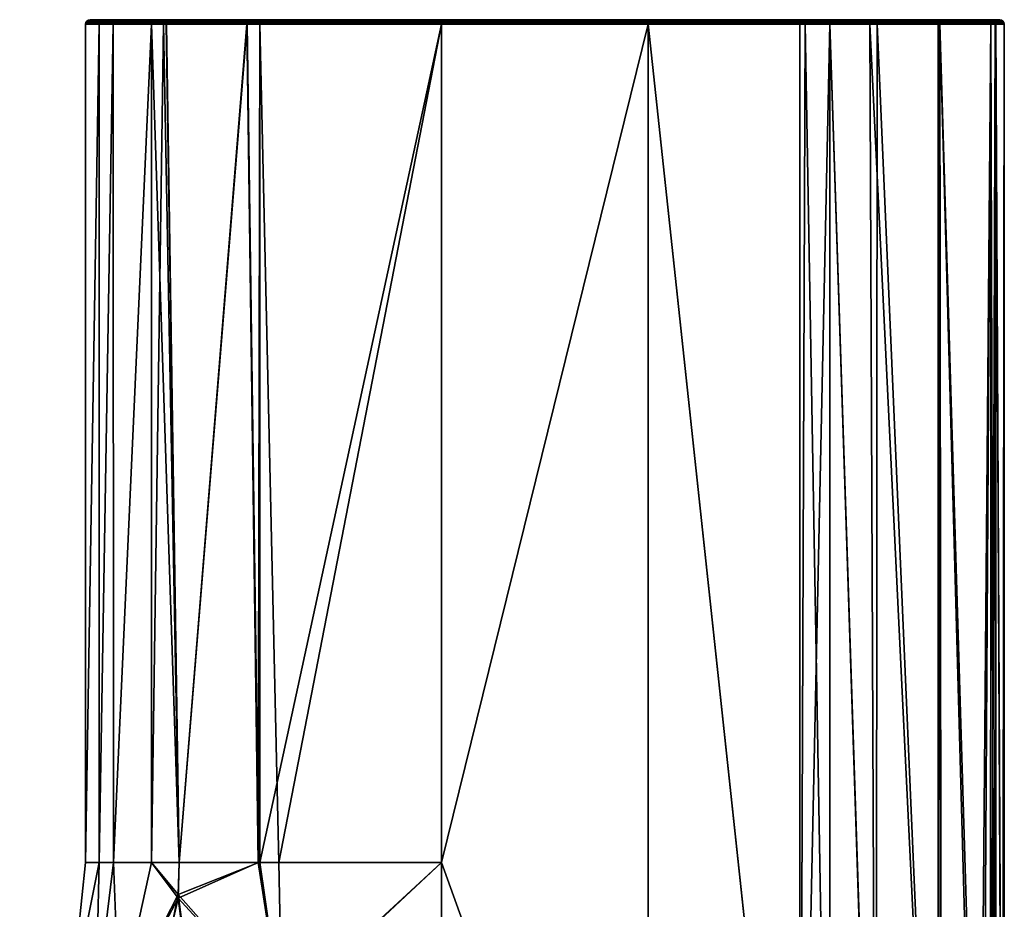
# Model space of a CAD drawing. Header units: centimetres. Extents: x -16.6 to 18, y -8.6 to -1.9.
# Tile 14 of 14: x 13.6 to 18, y -5.9 to -1.9. Entities that reach past the tile are written whole.
import ezdxf

# ---------------------------------------------------------------- set-up
doc = ezdxf.new("R2010")
doc.units = ezdxf.units.CM
doc.layers.get('0').update_dxf_attribs({"true_color": 0x5890e1})

msp = doc.modelspace()

# ---------------------------------------------------------------- meshes
at = {"color": 183, "true_color": 0x8c58e1}
mesh = msp.add_polyface(dxfattribs=at)
corners = [(13.9024, -5.6788, 31.0163), (13.9627, -1.9685, 30.2099), (13.9627, -5.6788, 30.2099), (13.9024, -1.9685, 31.0163), (14.0248, -1.9685, 29.9757), (14.0263, -5.6788, 29.9712), (14.1945, -1.9685, 29.6574), (14.1945, -5.6788, 29.6574), (14.2475, -1.9685, 29.5966), (14.3163, -5.6788, 29.532), (14.2602, -1.9685, 29.5835), (13.9627, -1.9685, 31.8227), (13.9627, -5.6788, 31.8227), (14.0248, -1.9685, 32.0568), (14.0263, -5.6788, 32.0613), (14.1945, -1.9685, 32.3752), (14.1945, -5.6788, 32.3752), (14.3163, -5.6788, 32.5005), (14.2478, -1.9685, 32.4363), (14.2592, -1.9685, 32.4479), (14.3126, -5.8195, 32.4997), (14.2485, -1.961, 29.5975), (14.0262, -1.961, 29.9761), (14.2518, -1.9542, 29.6007), (14.6169, -1.961, 29.3615), (13.9038, -1.961, 31.0163), (14.0305, -1.9542, 29.9776), (14.0262, -1.961, 32.0564), (14.2488, -1.961, 32.4353), (14.0305, -1.9542, 32.0549)]
mesh.append_faces([[corners[k] for k in face] for face in [(0, 1, 2), (0, 3, 1), (2, 4, 5), (2, 1, 4), (4, 6, 5), (5, 6, 7), (7, 6, 8), (9, 8, 10), (8, 9, 7), (3, 0, 11), (11, 0, 12), (13, 12, 14), (15, 14, 16), (17, 15, 16), (17, 18, 15), (17, 19, 18), (15, 13, 14), (13, 11, 12), (16, 20, 17), (21, 10, 8), (6, 21, 8), (6, 22, 21), (6, 4, 22), (21, 22, 23), (24, 21, 23), (25, 26, 22), (1, 22, 4), (1, 25, 22), (1, 3, 25), (13, 15, 27), (27, 15, 28), (28, 15, 18), (19, 28, 18), (27, 25, 11), (13, 27, 11), (25, 3, 11), (27, 29, 25)]], dxfattribs={"color": 183})
mesh = msp.add_polyface(dxfattribs=at)
corners = [(13.9826, -1.9482, 30.2137), (14.2104, -1.9482, 29.67), (14.044, -1.9482, 29.9823), (14.037, -1.9496, 29.9798), (14.2567, -1.9496, 29.6054), (14.0305, -1.9542, 29.9776), (14.2518, -1.9542, 29.6007), (14.0262, -1.961, 29.9761), (14.2621, -1.9482, 29.6106), (14.2745, -1.9482, 29.5979), (13.9152, -1.9496, 31.0163), (13.9227, -1.9482, 31.0163), (13.9084, -1.9542, 31.0163), (13.9038, -1.961, 31.0163), (14.0305, -1.9542, 32.0549), (14.257, -1.9496, 32.4274), (14.037, -1.9496, 32.0527), (14.2521, -1.9542, 32.4322), (14.0262, -1.961, 32.0564), (14.2488, -1.961, 32.4353), (14.6178, -1.961, 32.6714), (14.2735, -1.9482, 32.4337), (14.2624, -1.9482, 32.4222), (14.2104, -1.9482, 32.3626), (14.044, -1.9482, 32.0502), (13.9826, -1.9482, 31.8188), (14.6245, -1.9482, 32.6537), (14.6236, -1.9482, 29.3792)]
mesh.append_faces([[corners[k] for k in face] for face in [(2, 1, 3), (3, 1, 4), (5, 4, 6), (7, 5, 6), (1, 8, 4), (4, 8, 9), (3, 4, 5), (2, 3, 0), (0, 3, 10), (11, 0, 10), (10, 3, 12), (12, 3, 5), (13, 12, 5), (14, 15, 16), (14, 17, 15), (14, 18, 17), (17, 18, 19), (20, 17, 19), (15, 21, 22), (23, 15, 22), (23, 16, 15), (23, 24, 16), (11, 10, 25), (25, 10, 16), (24, 25, 16), (10, 12, 16), (16, 12, 14), (14, 12, 13)]], dxfattribs={"color": 183})
mesh.append_faces([[corners[k] for k in face] for face in [(0, 1, 2)]], dxfattribs={"vtx0": -1, "color": 183})
mesh.append_faces([[corners[k] for k in face] for face in [(0, 25, 24), (0, 24, 23), (0, 23, 22), (0, 22, 21), (0, 21, 26), (0, 27, 9), (0, 9, 8), (0, 8, 1)]], dxfattribs={"vtx0": -1, "vtx2": -1, "color": 183})
mesh.append_faces([[corners[k] for k in face] for face in [(0, 11, 25)]], dxfattribs={"vtx2": -1, "color": 183})
mesh = msp.add_polyface(dxfattribs=at)
corners = [(15.4772, -1.9482, 29.2586), (16.3916, -1.9496, 29.2511), (15.4772, -1.9496, 29.2511), (15.4772, -1.9542, 29.2443), (16.3916, -1.9607, 29.2398), (15.4772, -1.9607, 29.2398), (14.6802, -1.9482, 29.3592), (14.621, -1.9496, 29.3722), (14.6236, -1.9482, 29.3792), (14.2745, -1.9482, 29.5979), (15.4772, -1.9497, 29.2508), (14.6185, -1.9542, 29.3657), (15.4772, -1.961, 29.2397), (14.6169, -1.961, 29.3615), (14.2518, -1.9542, 29.6007), (14.2567, -1.9496, 29.6054), (16.3916, -1.9542, 29.2443), (14.6178, -1.961, 32.6714), (15.4772, -1.961, 32.7928), (14.6195, -1.9542, 32.6672), (14.2521, -1.9542, 32.4322), (14.257, -1.9496, 32.4274), (15.4772, -1.9607, 32.7927), (15.4772, -1.9542, 32.7883), (14.6219, -1.9496, 32.6608), (15.4772, -1.9497, 32.7818), (15.4772, -1.9496, 32.7815), (14.6802, -1.9482, 32.6734), (15.4772, -1.9482, 32.7739), (14.6245, -1.9482, 32.6537), (14.2735, -1.9482, 32.4337), (13.9826, -1.9482, 30.2137), (16.3916, -1.9482, 32.7739), (16.3916, -1.9482, 29.2586)]
mesh.append_faces([[corners[k] for k in face] for face in [(0, 2, 6), (6, 2, 7), (8, 7, 9), (8, 6, 7), (2, 10, 7), (7, 10, 3), (11, 3, 5), (12, 11, 5), (12, 13, 11), (13, 14, 11), (7, 15, 9), (7, 11, 15), (7, 3, 11), (11, 14, 15), (17, 18, 19), (20, 19, 21), (17, 19, 20), (18, 22, 19), (19, 22, 23), (24, 23, 25), (26, 24, 25), (26, 27, 24), (26, 28, 27), (27, 29, 24), (24, 29, 30), (21, 19, 24), (30, 21, 24), (24, 19, 23)]], dxfattribs={"color": 183})
mesh.append_faces([[corners[k] for k in face] for face in [(0, 1, 2), (3, 4, 5), (10, 16, 3)]], dxfattribs={"vtx0": -1, "color": 183})
mesh.append_faces([[corners[k] for k in face] for face in [(31, 29, 27), (31, 27, 28), (31, 28, 32), (31, 33, 0), (31, 0, 6), (31, 6, 8)]], dxfattribs={"vtx0": -1, "vtx2": -1, "color": 183})
mesh = msp.add_polyface(dxfattribs=at)
corners = [(17.0821, -1.9496, 29.3209), (16.3916, -1.9542, 29.2443), (16.3916, -1.9497, 29.2508), (16.3916, -1.9496, 29.2511), (16.3916, -1.9482, 29.2586), (17.0579, -1.9482, 29.3227), (15.4772, -1.9497, 29.2508), (16.3916, -1.9542, 32.7883), (17.083, -1.9496, 32.7115), (16.3916, -1.9497, 32.7818), (17.0573, -1.9482, 32.71), (16.3916, -1.9482, 32.7739), (16.3916, -1.9496, 32.7815), (15.4772, -1.9482, 32.7739), (15.4772, -1.9497, 32.7818), (15.4772, -1.9496, 32.7815), (15.4772, -1.9542, 32.7883), (15.4772, -1.9607, 32.7927), (13.9826, -1.9482, 30.2137), (17.0812, -1.9482, 32.7041), (17.1885, -1.9482, 32.6734), (17.3628, -1.9482, 32.6014), (17.6583, -1.9482, 32.3626), (17.6655, -1.9482, 32.3533), (17.8861, -1.9482, 31.8188), (17.9052, -1.9482, 31.7081), (17.9092, -1.9482, 31.68), (17.946, -1.9482, 31.0163), (17.9093, -1.9482, 30.3529), (17.9052, -1.9482, 30.3246), (17.8862, -1.9482, 30.2137), (17.6656, -1.9482, 29.6793), (17.6583, -1.9482, 29.67), (17.3948, -1.9482, 29.4483), (17.1885, -1.9482, 29.3592), (17.0804, -1.9482, 29.3281), (15.4772, -1.9482, 29.2586), (15.4772, -1.9496, 29.2511), (15.4772, -1.9542, 29.2443), (16.3916, -1.9607, 29.2398), (16.3916, -1.9607, 32.7927)]
mesh.append_faces([[corners[k] for k in face] for face in [(0, 1, 2), (3, 0, 2), (3, 4, 5), (7, 8, 9), (10, 11, 12)]], dxfattribs={"color": 183})
mesh.append_faces([[corners[k] for k in face] for face in [(6, 3, 2), (13, 12, 11), (14, 12, 15), (16, 9, 14), (17, 7, 16)]], dxfattribs={"vtx0": -1, "color": 183})
mesh.append_faces([[corners[k] for k in face] for face in [(18, 11, 10), (18, 10, 19), (18, 19, 20), (18, 20, 21), (18, 21, 22), (18, 22, 23), (18, 23, 24), (18, 24, 25), (18, 25, 26), (18, 26, 27), (18, 27, 28), (18, 28, 29), (18, 29, 30), (18, 30, 31), (18, 31, 32), (18, 32, 33), (18, 33, 34), (18, 34, 35), (18, 35, 5), (18, 5, 4)]], dxfattribs={"vtx0": -1, "vtx2": -1, "color": 183})
mesh.append_faces([[corners[k] for k in face] for face in [(36, 4, 3), (6, 37, 3), (38, 1, 39), (6, 2, 1), (13, 15, 12), (14, 9, 12), (16, 7, 9), (17, 40, 7)]], dxfattribs={"vtx2": -1, "color": 183})
mesh = msp.add_polyface(dxfattribs=at)
corners = [(17.4116, -1.9542, 29.4413), (17.677, -1.9542, 29.6706), (17.4139, -1.961, 29.4373), (17.1944, -1.961, 29.3412), (17.085, -1.961, 29.3098), (17.193, -1.9542, 29.3455), (17.4082, -1.9496, 29.4473), (17.6716, -1.9496, 29.6747), (17.6583, -1.9482, 29.67), (16.3916, -1.961, 29.2397), (17.0839, -1.9542, 29.3142), (17.1908, -1.9496, 29.3521), (17.3948, -1.9482, 29.4483), (16.3916, -1.9607, 29.2398), (16.3916, -1.9542, 29.2443), (16.3916, -1.9496, 29.2511), (17.0579, -1.9482, 29.3227), (17.0821, -1.9496, 29.3209), (17.0804, -1.9482, 29.3281), (17.1885, -1.9482, 29.3592), (17.0848, -1.9542, 32.7182), (17.6714, -1.9496, 32.3579), (17.083, -1.9496, 32.7115), (16.3916, -1.9542, 32.7883), (16.3916, -1.9607, 32.7927), (16.3916, -1.961, 32.7928), (17.6583, -1.9482, 32.3626), (17.3628, -1.9482, 32.6014), (17.1885, -1.9482, 32.6734), (17.0812, -1.9482, 32.7041), (17.0573, -1.9482, 32.71), (16.3916, -1.9496, 32.7815), (16.3916, -1.9497, 32.7818), (17.0859, -1.961, 32.7225), (17.4135, -1.961, 32.5954), (17.6769, -1.9542, 32.3622)]
mesh.append_faces([[corners[k] for k in face] for face in [(0, 1, 2), (3, 4, 5), (0, 5, 6), (7, 6, 8), (4, 9, 10), (5, 10, 11), (6, 11, 12), (8, 6, 12), (9, 13, 10), (10, 13, 14), (15, 16, 17), (16, 18, 17), (17, 18, 19), (11, 19, 12), (11, 17, 19), (11, 10, 17), (17, 10, 14), (7, 0, 6), (11, 6, 5), (2, 3, 0), (0, 3, 5), (10, 5, 4), (20, 21, 22), (23, 20, 22), (23, 24, 20), (20, 24, 25), (26, 27, 21), (21, 27, 22), (22, 27, 28), (29, 22, 28), (29, 30, 22), (22, 30, 31), (32, 22, 31), (25, 33, 20), (20, 33, 34), (21, 20, 35), (35, 20, 34)]], dxfattribs={"color": 183})
mesh = msp.add_polyface(dxfattribs=at)
corners = [(17.946, -1.9482, 31.0163), (17.9536, -1.9496, 31.0163), (17.9093, -1.9482, 30.3529), (17.9126, -1.9496, 30.3234), (17.9052, -1.9482, 30.3246), (17.8862, -1.9482, 30.2137), (17.9604, -1.9542, 31.0163), (17.9194, -1.9542, 30.3224), (17.8935, -1.9496, 30.2123), (17.9002, -1.9542, 30.211), (17.6716, -1.9496, 29.6747), (17.677, -1.9542, 29.6706), (17.6656, -1.9482, 29.6793), (17.6583, -1.9482, 29.67), (17.9649, -1.961, 31.0163), (17.9239, -1.961, 30.3218), (17.9047, -1.961, 30.2101), (17.6807, -1.961, 29.6678), (17.4116, -1.9542, 29.4413), (17.4139, -1.961, 29.4373), (17.9239, -1.961, 31.7108), (17.9194, -1.9542, 31.7102), (17.6769, -1.9542, 32.3622), (17.6714, -1.9496, 32.3579), (17.9092, -1.9482, 31.68), (17.9125, -1.9496, 31.7092), (17.9052, -1.9482, 31.7081), (17.8861, -1.9482, 31.8188), (17.6655, -1.9482, 32.3533), (17.6583, -1.9482, 32.3626), (17.4135, -1.961, 32.5954), (17.6805, -1.961, 32.3649)]
mesh.append_faces([[corners[k] for k in face] for face in [(0, 1, 2), (2, 1, 3), (4, 3, 5), (4, 2, 3), (1, 6, 3), (3, 6, 7), (8, 7, 9), (10, 9, 11), (12, 10, 13), (12, 8, 10), (12, 5, 8), (8, 5, 3), (7, 8, 3), (6, 14, 7), (7, 14, 15), (9, 15, 16), (11, 16, 17), (10, 8, 9), (11, 18, 10), (9, 7, 15), (11, 9, 16), (17, 19, 11), (20, 14, 21), (22, 21, 23), (0, 24, 1), (1, 24, 25), (6, 25, 21), (14, 6, 21), (24, 26, 25), (25, 26, 27), (23, 27, 28), (29, 23, 28), (1, 25, 6), (22, 30, 31), (20, 22, 31), (20, 21, 22), (27, 23, 25), (25, 23, 21)]], dxfattribs={"color": 183})
mesh = msp.add_polyface(dxfattribs=at)
corners = [(16.3916, -8.2187, 29.2383), (15.4772, -7.0477, 29.2383), (15.4772, -5.6788, 29.2383), (16.3916, -1.9685, 29.2383), (17.0617, -8.2151, 29.3027), (17.1948, -1.9685, 29.3399), (17.1948, -8.2142, 29.3399), (17.4002, -8.2126, 29.4279), (17.9595, -8.2102, 30.6834), (17.9289, -8.2103, 30.3463), (17.9294, -1.9685, 30.3502), (17.9061, -8.2103, 30.2098), (17.9253, -1.9685, 30.3216), (17.8538, -8.2103, 30.005), (17.9061, -1.9685, 30.2098), (17.6881, -8.2108, 29.6752), (17.681, -1.9685, 29.6659), (17.6743, -8.2109, 29.6574), (17.6743, -1.9685, 29.6574), (17.4047, -1.9685, 29.4305), (14.4816, -7.1491, 29.2625), (15.4772, -7.205, 29.2383), (14.0702, -7.2655, 29.2497), (14.8884, -7.1111, 29.2478), (14.7672, -6.3327, 29.2992), (14.3893, -6.4274, 29.4175), (14.3117, -5.8369, 29.533), (15.4772, -5.6788, 32.7943), (15.4772, -7.0477, 32.7943), (16.3916, -8.2187, 32.7943), (17.9664, -8.2102, 31.0163), (17.9664, -1.9685, 31.0163), (17.9589, -8.2103, 31.3486), (17.9061, -1.9685, 31.8228), (17.906, -8.2103, 31.8227), (17.924, -8.2103, 31.7195), (17.8678, -8.2104, 31.9815), (17.681, -1.9685, 32.3666), (17.6881, -8.2108, 32.3573), (16.3916, -1.9685, 32.7943), (17.0623, -8.2155, 32.7296), (17.1948, -8.2147, 32.6927), (17.0862, -1.9685, 32.7239), (17.3986, -8.2132, 32.6054), (17.1948, -1.9685, 32.6927), (17.6743, -8.2109, 32.3752), (17.372, -1.9685, 32.6195), (17.6743, -1.9685, 32.3752), (17.9293, -1.9685, 31.6829), (14.4854, -7.1488, 32.7702), (15.4772, -7.205, 32.7943), (14.8917, -7.1108, 32.7848), (14.0702, -7.2655, 32.7828), (14.7714, -6.3394, 32.7344), (14.3936, -6.4329, 32.6181), (14.3126, -5.8195, 32.4997)]
mesh.append_faces([[corners[k] for k in face] for face in [(0, 1, 2), (0, 3, 4), (4, 5, 6), (6, 5, 7), (8, 9, 10), (9, 11, 12), (11, 13, 14), (13, 15, 16), (15, 17, 18), (17, 7, 19), (20, 21, 22), (20, 23, 21), (21, 23, 1), (2, 1, 24), (24, 1, 23), (25, 23, 20), (24, 25, 26), (24, 23, 25), (27, 28, 29), (30, 31, 32), (33, 34, 35), (33, 36, 34), (36, 37, 38), (39, 29, 40), (40, 41, 42), (41, 43, 44), (43, 45, 46), (45, 38, 47), (35, 32, 48), (49, 50, 51), (49, 52, 50), (50, 28, 51), (51, 28, 53), (54, 53, 55), (49, 51, 54), (54, 51, 53), (28, 27, 53)]], dxfattribs={"color": 183})
mesh = msp.add_polyface(dxfattribs=at)
corners = [(14.6164, -1.9685, 29.3601), (14.3163, -5.6788, 29.532), (14.2602, -1.9685, 29.5835), (14.6739, -1.9685, 29.3399), (14.6654, -5.6788, 29.3427), (14.6739, -5.6788, 29.3399), (15.4772, -1.9685, 29.2383), (15.4772, -5.6788, 32.7943), (16.3916, -1.9685, 32.7943), (15.4772, -1.9685, 32.7943), (14.3163, -5.6788, 32.5005), (14.6173, -1.9685, 32.6727), (14.2592, -1.9685, 32.4479), (14.6685, -5.6788, 32.6909), (14.6739, -1.9685, 32.6927), (14.7573, -5.6788, 32.7174), (17.0852, -1.9648, 29.3088), (17.1947, -1.9648, 29.3402), (17.0853, -1.9685, 29.3084), (17.0625, -1.9685, 29.3029), (16.3916, -1.9685, 29.2383), (17.085, -1.961, 29.3098), (16.3916, -1.961, 29.2397), (17.1944, -1.961, 29.3412), (15.4772, -1.9607, 29.2398), (15.4772, -1.961, 29.2397), (17.0859, -1.961, 32.7225), (16.3916, -1.961, 32.7928), (17.0619, -1.9685, 32.7297), (17.0861, -1.9648, 32.7235), (17.0862, -1.9685, 32.7239), (17.1948, -1.9685, 32.6927), (14.6169, -1.961, 29.3615), (14.2485, -1.961, 29.5975), (15.4772, -1.961, 32.7928), (15.4772, -1.9607, 32.7927), (16.3916, -1.9607, 32.7927), (14.6178, -1.961, 32.6714), (14.2488, -1.961, 32.4353), (16.3916, -1.9607, 29.2398)]
mesh.append_faces([[corners[k] for k in face] for face in [(0, 1, 2), (0, 3, 4), (5, 3, 6), (7, 8, 9), (10, 11, 12), (11, 13, 14), (9, 14, 15), (16, 17, 18), (19, 16, 18), (19, 20, 16), (16, 20, 21), (20, 22, 21), (17, 16, 23), (23, 16, 21), (26, 27, 28), (29, 28, 30), (31, 29, 30), (28, 29, 26), (27, 8, 28), (25, 3, 32), (25, 6, 3), (3, 0, 32), (32, 0, 2), (32, 2, 33), (9, 34, 14), (14, 34, 37), (11, 37, 12), (11, 14, 37), (37, 38, 12)]], dxfattribs={"color": 183})
mesh.append_faces([[corners[k] for k in face] for face in [(6, 22, 20), (24, 22, 25), (9, 27, 34), (35, 27, 36)]], dxfattribs={"vtx0": -1, "color": 183})
mesh.append_faces([[corners[k] for k in face] for face in [(6, 25, 22), (24, 39, 22), (9, 8, 27), (35, 34, 27)]], dxfattribs={"vtx2": -1, "color": 183})
mesh = msp.add_polyface(dxfattribs=at)
corners = [(15.4772, -1.9685, 29.2383), (16.3916, -1.9685, 29.2383), (15.4772, -5.6788, 29.2383), (16.3916, -8.2187, 29.2383), (14.6164, -1.9685, 29.3601), (14.6654, -5.6788, 29.3427), (14.3163, -5.6788, 29.532), (14.6739, -1.9685, 29.3399), (14.6739, -5.6788, 29.3399), (17.0617, -8.2151, 29.3027), (17.0625, -1.9685, 29.3029), (17.0853, -1.9685, 29.3084), (17.1948, -1.9685, 29.3399), (17.4002, -8.2126, 29.4279), (17.4047, -1.9685, 29.4305), (17.6743, -8.2109, 29.6574), (17.6743, -1.9685, 29.6574), (17.6881, -8.2108, 29.6752), (17.681, -1.9685, 29.6659), (17.8538, -8.2103, 30.005), (17.9061, -1.9685, 30.2098), (17.9061, -8.2103, 30.2098), (17.9253, -1.9685, 30.3216), (17.9289, -8.2103, 30.3463), (17.9294, -1.9685, 30.3502), (17.9595, -8.2102, 30.6834), (17.9664, -1.9685, 31.0163), (17.9664, -8.2102, 31.0163), (14.7672, -6.3327, 29.2992), (14.3117, -5.8369, 29.533), (16.3916, -1.9685, 32.7943), (15.4772, -5.6788, 32.7943), (16.3916, -8.2187, 32.7943), (14.3163, -5.6788, 32.5005), (14.6685, -5.6788, 32.6909), (14.6173, -1.9685, 32.6727), (14.6739, -1.9685, 32.6927), (14.7573, -5.6788, 32.7174), (15.4772, -1.9685, 32.7943), (17.9589, -8.2103, 31.3486), (17.9293, -1.9685, 31.6829), (17.924, -8.2103, 31.7195), (17.9252, -1.9685, 31.711), (17.9061, -1.9685, 31.8228), (17.681, -1.9685, 32.3666), (17.8678, -8.2104, 31.9815), (17.6881, -8.2108, 32.3573), (17.6743, -1.9685, 32.3752), (17.6743, -8.2109, 32.3752), (17.372, -1.9685, 32.6195), (17.3986, -8.2132, 32.6054), (17.1948, -1.9685, 32.6927), (17.1948, -8.2147, 32.6927), (17.0862, -1.9685, 32.7239), (17.0623, -8.2155, 32.7296), (17.0619, -1.9685, 32.7297), (14.7714, -6.3394, 32.7344), (14.3126, -5.8195, 32.4997)]
mesh.append_faces([[corners[k] for k in face] for face in [(0, 1, 2), (1, 3, 2), (4, 5, 6), (5, 7, 8), (2, 8, 0), (9, 1, 10), (11, 9, 10), (11, 12, 9), (13, 12, 14), (15, 14, 16), (17, 16, 18), (19, 18, 20), (21, 20, 22), (23, 22, 24), (25, 24, 26), (27, 25, 26), (8, 2, 28), (5, 28, 29), (6, 5, 29), (5, 8, 28), (30, 31, 32), (33, 34, 35), (36, 34, 37), (38, 37, 31), (39, 26, 40), (41, 40, 42), (43, 41, 42), (43, 44, 45), (46, 44, 47), (48, 47, 49), (50, 49, 51), (52, 51, 53), (54, 53, 55), (30, 54, 55), (56, 31, 37), (34, 56, 37), (34, 57, 56), (34, 33, 57)]], dxfattribs={"color": 183})
mesh = msp.add_polyface(dxfattribs=at)
corners = [(17.1944, -1.961, 29.3412), (17.4139, -1.961, 29.4373), (17.1947, -1.9648, 29.3402), (17.6807, -1.961, 29.6678), (17.4145, -1.9648, 29.4364), (17.4047, -1.9685, 29.4305), (17.1948, -1.9685, 29.3399), (17.0853, -1.9685, 29.3084), (17.9649, -1.961, 31.0163), (17.9664, -1.9685, 31.0163), (17.9239, -1.961, 30.3218), (17.9249, -1.9648, 30.3216), (17.9047, -1.961, 30.2101), (17.9058, -1.9648, 30.2099), (17.6815, -1.9648, 29.6671), (17.6743, -1.9685, 29.6574), (17.9294, -1.9685, 30.3502), (17.9253, -1.9685, 30.3216), (17.9061, -1.9685, 30.2098), (17.681, -1.9685, 29.6659), (17.9293, -1.9685, 31.6829), (17.9239, -1.961, 31.7108), (17.9252, -1.9685, 31.711), (17.6805, -1.961, 32.3649), (17.9061, -1.9685, 31.8228), (17.6814, -1.9648, 32.3655), (17.681, -1.9685, 32.3666), (17.6743, -1.9685, 32.3752), (17.1948, -1.9685, 32.6927), (17.414, -1.9648, 32.5964), (17.0861, -1.9648, 32.7235), (17.372, -1.9685, 32.6195), (17.4135, -1.961, 32.5954), (17.0859, -1.961, 32.7225)]
mesh.append_faces([[corners[k] for k in face] for face in [(0, 1, 2), (1, 3, 4), (2, 4, 5), (6, 2, 5), (6, 7, 2), (8, 9, 10), (10, 9, 11), (12, 11, 13), (3, 13, 14), (4, 14, 15), (5, 4, 15), (9, 16, 11), (11, 16, 17), (18, 11, 17), (18, 13, 11), (18, 14, 13), (18, 19, 14), (14, 19, 15), (12, 10, 11), (3, 12, 13), (14, 4, 3), (4, 2, 1), (9, 8, 20), (20, 8, 21), (22, 21, 23), (24, 23, 25), (26, 25, 27), (26, 24, 25), (28, 29, 30), (28, 31, 29), (29, 31, 27), (25, 29, 27), (25, 23, 29), (29, 23, 32), (30, 32, 33), (24, 22, 23), (22, 20, 21), (30, 29, 32)]], dxfattribs={"color": 183})
mesh = msp.add_polyface(dxfattribs=at)
corners = [(13.6112, -6.7222, 31.0163), (13.8376, -6.3044, 31.0163), (13.843, -6.5614, 29.9243), (13.9479, -6.3219, 29.948), (13.9627, -5.6788, 30.2099), (14.0263, -5.6788, 29.9712), (13.9024, -5.6788, 31.0163), (14.1036, -6.5412, 29.571), (14.3893, -6.4274, 29.4175), (14.0511, -6.8723, 29.4331), (14.1844, -6.3972, 29.5578), (14.3117, -5.8369, 29.533), (13.7583, -6.7594, 29.7354), (13.9301, -6.5706, 29.7311), (14.0507, -6.3305, 29.7279), (14.0377, -6.628, 29.5808), (13.9932, -6.6767, 29.587), (14.1945, -5.6788, 29.6574), (14.3163, -5.6788, 29.532), (13.6884, -6.7504, 32.1356), (13.948, -6.322, 32.0845), (13.9627, -5.6788, 31.8227), (14.0263, -5.6788, 32.0613), (14.2055, -6.3488, 32.4785), (14.3936, -6.4329, 32.6181), (14.3126, -5.8195, 32.4997), (14.0978, -6.5496, 32.4607), (14.0556, -6.8769, 32.6037), (13.9301, -6.5706, 32.3014), (14.0414, -6.6237, 32.4523), (14.065, -6.5943, 32.4557), (14.0507, -6.3305, 32.3046), (14.1945, -5.6788, 32.3752)]
mesh.append_faces([[corners[k] for k in face] for face in [(0, 1, 2), (2, 1, 3), (3, 1, 4), (5, 3, 4), (1, 6, 4), (7, 8, 9), (7, 10, 8), (8, 10, 11), (12, 2, 13), (2, 3, 13), (13, 3, 14), (7, 14, 10), (7, 13, 14), (7, 15, 13), (13, 15, 16), (3, 5, 14), (14, 5, 17), (11, 17, 18), (11, 14, 17), (11, 10, 14), (19, 20, 0), (0, 20, 1), (1, 20, 21), (6, 1, 21), (20, 22, 21), (23, 24, 25), (23, 26, 24), (24, 26, 27), (28, 29, 30), (26, 28, 30), (26, 31, 28), (26, 23, 31), (31, 23, 25), (32, 31, 25), (32, 22, 31), (22, 20, 31), (31, 20, 28), (28, 20, 19)]], dxfattribs={"color": 183})

doc.saveas('drawing.dxf')
